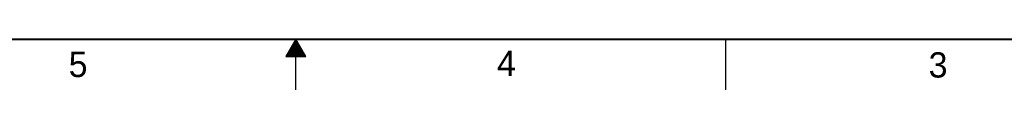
# Model space of a CAD drawing. Header units: inches. Extents: x 0 to 34, y 0 to 22.
# Tile 6 of 36: x 14.3 to 24, y 0 to 0.5. Entities that reach past the tile are written whole.
import ezdxf

# ---------------------------------------------------------------- set-up
doc = ezdxf.new("R2010")
doc.units = ezdxf.units.IN
doc.header["$LTSCALE"] = 1.87
doc.header["$MEASUREMENT"] = 0
doc.layers.get('0').update_dxf_attribs({"linetype": 'CONTINUOUS'})
doc.styles.add('TEXTSTYLE_2', font='txt')

msp = doc.modelspace()

# ---------------------------------------------------------------- linework, layer by layer
at = {"color": 2, "linetype": 'CONTINUOUS'}
for p, q in [((17, 0.5), (16.902, 0.3303)), ((16.9942, 0.49), (17.0058, 0.49)), ((17.098, 0.3303), (17, 0.5)), ((17, 0), (17, 0.5)), ((21.25, 0), (21.25, 0.5)), ((16.9365, 0.39), (17.0635, 0.39)), ((16.9423, 0.4), (17.0578, 0.4)), ((16.9481, 0.41), (17.052, 0.41)), ((16.9538, 0.42), (17.0462, 0.42)), ((16.9596, 0.43), (17.0404, 0.43)), ((16.9654, 0.44), (17.0347, 0.44)), ((16.9712, 0.45), (17.0289, 0.45)), ((16.9769, 0.46), (17.0231, 0.46)), ((16.9827, 0.47), (17.0173, 0.47)), ((16.9885, 0.48), (17.0116, 0.48)), ((16.902, 0.3303), (17.098, 0.3303)), ((16.9076, 0.34), (17.0924, 0.34)), ((16.9134, 0.35), (17.0866, 0.35)), ((16.9192, 0.36), (17.0808, 0.36)), ((16.925, 0.37), (17.0751, 0.37)), ((16.9307, 0.38), (17.0693, 0.38))]:
    msp.add_line(p, q, dxfattribs=at)
at = {"color": 7, "linetype": 'CONTINUOUS', "const_width": 0.02}
msp.add_lwpolyline([(0.5, 0.5), (33.5, 0.5)], dxfattribs=at)

# ---------------------------------------------------------------- texts
at = {"color": 2, "linetype": 'CONTINUOUS', "char_height": 0.25, "width": 0.25, "attachment_point": 1, "line_spacing_factor": 0.9, "style": 'TEXTSTYLE_2'}
for s, insert in [('5', (14.754, 0.3762)), ('4', (18.9884, 0.3869)), ('3', (23.2555, 0.371))]:
    msp.add_mtext(s, dxfattribs=dict(at, insert=insert))

doc.saveas('drawing.dxf')
